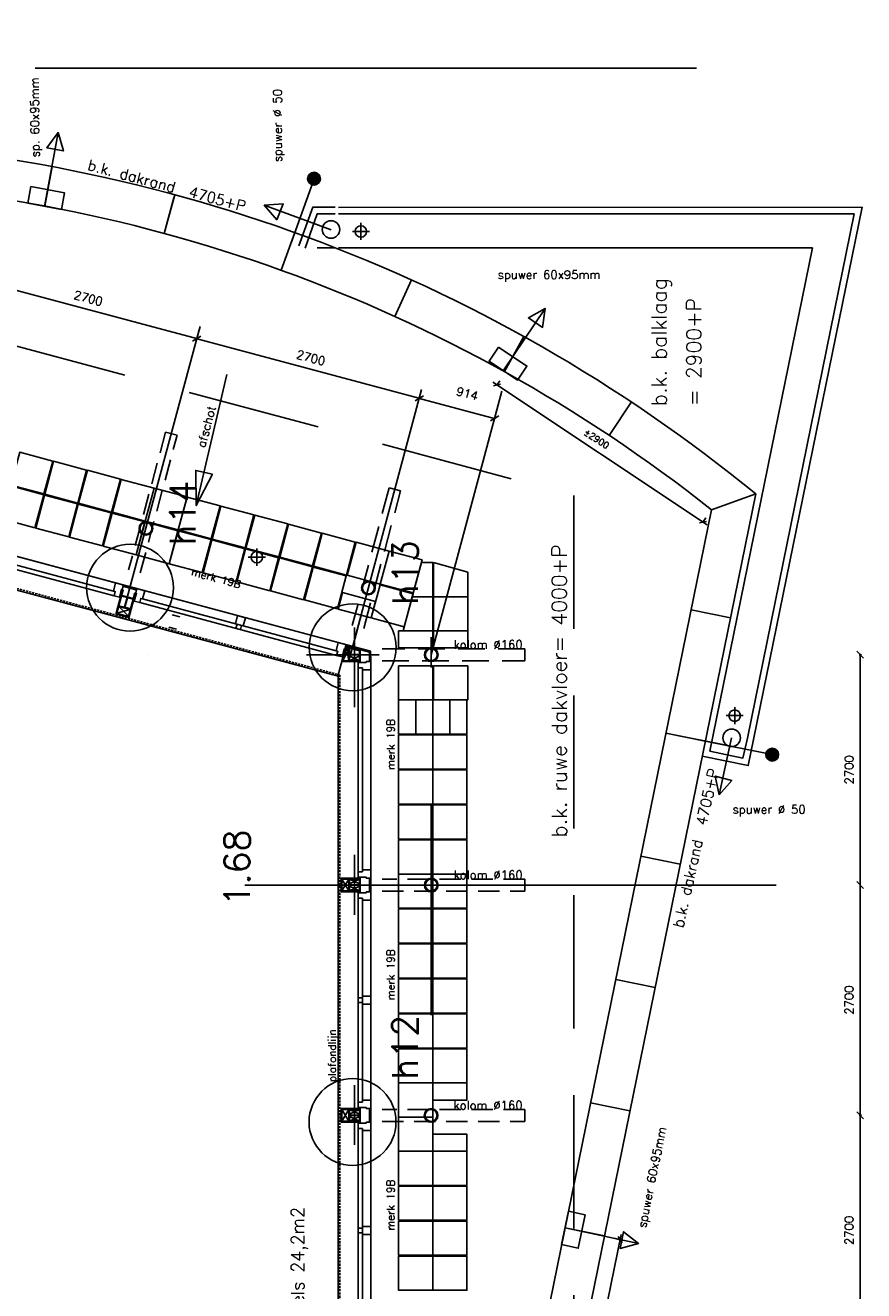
# Model space of a CAD drawing. Extents: x -84256 to 172857, y -58817 to 112048.
# Tile 88 of 90: x 44040 to 53863, y 80991 to 95825. Entities that reach past the tile are written whole.
import ezdxf
from ezdxf.enums import TextEntityAlignment as Align

# ---------------------------------------------------------------- set-up
doc = ezdxf.new("R2010")
doc.units = 0
doc.header["$LTSCALE"] = 50
doc.header["$MEASUREMENT"] = 0
doc.header["$PDMODE"] = 3
doc.header["$PDSIZE"] = 0.001
for name, pattern in [('DASHDOT', [25, 12.5, -6.25, 0, -6.25]), ('DASHED', [0.75, 0.5, -0.25]), ('DD1', [2.66667, 1.66667, -0.5, 0, -0.5]), ('HIDDEN', [9.375, 6.25, -3.125]), ('HIDDENX2', [0.75, 0.5, -0.25])]:
    doc.linetypes.add(name, pattern=pattern)
doc.layers.get('0').update_dxf_attribs({"linetype": 'CONTINUOUS'})
doc.layers.get('DEFPOINTS').update_dxf_attribs({"linetype": 'CONTINUOUS'})
for name, color, linetype in [('_ARCHIEFKASTEN', 1, 'CONTINUOUS'), ('_DETAILNUMMERS', 4, 'CONTINUOUS'), ('_DETAILNUMMERSTEKST', 4, 'CONTINUOUS'), ('A--01A1_ACEER', 1, 'CONTINUOUS'), ('A--A28--_F-2--', 7, 'CONTINUOUS'), ('A--L$1A-_TEK-LIJNEN_NORMAAL', 2, 'CONTINUOUS'), ('A--L$7A-_STRAMIEN', 1, 'DASHDOT'), ('A--L21--', 3, 'CONTINUOUS'), ('A--L21A3_BUITENWAND', 3, 'CONTINUOUS'), ('A--L21D1_BUITENWAND', 1, 'CONTINUOUS'), ('A--L21D2_BUITENWAND', 2, 'CONTINUOUS'), ('A--L22A4_BINNENWAND', 4, 'CONTINUOUS'), ('A--L27-A2-_DAKEN', 2, 'CONTINUOUS'), ('A--L27A1_DAKEN', 1, 'CONTINUOUS'), ('A--L28--', 7, 'CONTINUOUS'), ('A--L28--_F-2--', 7, 'CONTINUOUS'), ('A--L28D4_KONSTRUKTIES', 4, 'CONTINUOUS'), ('A--L31--', 2, 'CONTINUOUS'), ('A--L32--_F123-', 1, 'CONTINUOUS'), ('A--L52--', 7, 'CONTINUOUS'), ('A--L52--_F123-', 7, 'CONTINUOUS'), ('A--M$1A-_F123-', 1, 'CONTINUOUS'), ('A--M1$A-_F123-', 1, 'CONTINUOUS'), ('A--T$1A-25_TEKST', 2, 'CONTINUOUS'), ('A--T$1A-_F123-_R', 4, 'CONTINUOUS'), ('A--T01A-25_TEKST', 2, 'CONTINUOUS'), ('A--T01A-35_TEKST', 3, 'CONTINUOUS'), ('BETONTEGELS', 1, 'CONTINUOUS'), ('STRAMIEN', 1, 'DD1'), ('TEKST_KOZIJNMERK', 10, 'CONTINUOUS'), ('TEKSTKOZIJNMERK', 2, 'CONTINUOUS'), ('X--LR---_CP', 7, 'CONTINUOUS')]:
    doc.layers.add(name, color=color, linetype=linetype)
doc.layers.add('bruto vloeroppervlak', color=3, linetype='CONTINUOUS', plot=False)
doc.styles.add('ALFA-0_25', font='ROMANS')
doc.styles.add('B-01', font='SIMPLEX.SHX', dxfattribs={"width": 0.8, "height": 4.5})
doc.styles.add('HIEMSTRA', font='romans.shx')
doc.dimstyles.new('BEILEN', dxfattribs={"dimscale": 40, "dimtxt": 2.5, "dimasz": 2, "dimexe": 0.3, "dimexo": 0.3, "dimgap": 2, "dimtad": 1, "dimdec": 0, "dimzin": 0, "dimdsep": 46, "dimtxsty": 'HIEMSTRA', "dimblk1": 'OBLIQUE', "dimblk2": 'OBLIQUE', "dimsah": 1, "dimcen": -0.09, "dimdle": 0.3, "dimse1": 1, "dimclrd": 2, "dimclre": 2, "dimclrt": 3, "dimadec": 0, "dimazin": 0, "dimtfac": 1, "dimtdec": 4, "dimtofl": 0, "dimtmove": 2, "dimatfit": 3, "dimldrblk": 'OBLIQUE', "dimfxl": 1, "dimtvp": 625, "dimtolj": 1, "dimtzin": 0, "dimarcsym": 0})
doc.dimstyles.new('STANDARD$0', dxfattribs={"dimscale": 50, "dimtxt": 2.5, "dimasz": 2, "dimexe": 2, "dimexo": 0, "dimgap": 2, "dimtad": 1, "dimdec": 0, "dimzin": 0, "dimdsep": 46, "dimtxsty": 'ALFA-0_25', "dimblk1": 'OBLIQUE', "dimblk2": 'OBLIQUE', "dimsah": 1, "dimcen": -3, "dimdle": 2, "dimclrd": 1, "dimclre": 1, "dimclrt": 2, "dimadec": 0, "dimazin": 0, "dimtfac": 0.666667, "dimtofl": 0, "dimtmove": 2, "dimatfit": 3, "dimldrblk": 'OBLIQUE', "dimfxl": 1, "dimtvp": 0.833333, "dimtolj": 1, "dimtzin": 0, "dimarcsym": 0})

# ---------------------------------------------------------------- blocks, each defined once
blk = doc.blocks.new('_OBLIQUE')
at = {"color": 0, "linetype": 'ByBlock'}
blk.add_line((-0.5, -0.5), (0.5, 0.5), dxfattribs=at)
blk = doc.blocks.new('*D63')
at = {"layer": 'A--M$1A-_F123-', "color": 2, "lineweight": -2, "transparency": 16777216}
for p, q in [((53823, 85759), (53823, 83035)), ((53837, 83047), (53811, 83047))]:
    blk.add_line(p, q, dxfattribs=at)
at = {"layer": 'DEFPOINTS', "color": 0, "transparency": 16777216}
for p in [(53849, 85747), (53823, 83047), (53849, 83047)]:
    blk.add_point(p, dxfattribs=at)
at = {"layer": 'A--M$1A-_F123-', "color": 2, "lineweight": -2, "transparency": 16777216, "xscale": 80, "yscale": 80, "zscale": 80}
for p, rotation in [((53823, 85747), 90), ((53823, 83047), 270)]:
    blk.add_blockref('_OBLIQUE', p, dxfattribs=dict(at, rotation=rotation))
at = {"layer": 'A--M$1A-_F123-', "color": 3, "transparency": 16777216, "insert": (53693, 84397), "char_height": 100, "attachment_point": 5, "rotation": 90, "style": 'HIEMSTRA'}
blk.add_mtext('\\A1;2700', dxfattribs=at)
blk = doc.blocks.new('*D64')
at = {"layer": 'A--M$1A-_F123-', "color": 2, "lineweight": -2, "transparency": 16777216}
for p, q in [((53837, 83047), (53811, 83047)), ((53823, 80335), (53823, 83059))]:
    blk.add_line(p, q, dxfattribs=at)
at = {"layer": 'DEFPOINTS', "color": 0, "transparency": 16777216}
for p in [(53823, 83047), (53849, 83047), (53849, 80347)]:
    blk.add_point(p, dxfattribs=at)
at = {"layer": 'A--M$1A-_F123-', "color": 2, "lineweight": -2, "transparency": 16777216, "xscale": 80, "yscale": 80, "zscale": 80}
for p, rotation in [((53823, 83047), 90), ((53823, 80347), 270)]:
    blk.add_blockref('_OBLIQUE', p, dxfattribs=dict(at, rotation=rotation))
at = {"layer": 'A--M$1A-_F123-', "color": 3, "transparency": 16777216, "insert": (53693, 81697), "char_height": 100, "attachment_point": 5, "rotation": 90, "style": 'HIEMSTRA'}
blk.add_mtext('\\A1;2700', dxfattribs=at)
blk = doc.blocks.new('*D65')
at = {"layer": 'A--M$1A-_F123-', "color": 2, "lineweight": -2, "transparency": 16777216}
for p, q in [((53837, 88447), (53811, 88447)), ((53823, 85735), (53823, 88459))]:
    blk.add_line(p, q, dxfattribs=at)
at = {"layer": 'DEFPOINTS', "color": 0, "transparency": 16777216}
for p in [(53823, 88447), (53849, 88447), (53849, 85747)]:
    blk.add_point(p, dxfattribs=at)
at = {"layer": 'A--M$1A-_F123-', "color": 2, "lineweight": -2, "transparency": 16777216, "xscale": 80, "yscale": 80, "zscale": 80}
for p, rotation in [((53823, 88447), 90), ((53823, 85747), 270)]:
    blk.add_blockref('_OBLIQUE', p, dxfattribs=dict(at, rotation=rotation))
at = {"layer": 'A--M$1A-_F123-', "color": 3, "transparency": 16777216, "insert": (53693, 87097), "char_height": 100, "attachment_point": 5, "rotation": 90, "style": 'HIEMSTRA'}
blk.add_mtext('\\A1;2700', dxfattribs=at)
blk = doc.blocks.new('*D66')
at = {"layer": 'A--M$1A-_F123-', "color": 2, "lineweight": -2, "transparency": 16777216}
for p, q in [((43428, 92853), (46060, 92148)), ((46087, 92296), (46045, 92140))]:
    blk.add_line(p, q, dxfattribs=at)
at = {"layer": 'DEFPOINTS', "color": 0, "transparency": 16777216}
for p in [(43482, 93006), (46090, 92308), (46048, 92151)]:
    blk.add_point(p, dxfattribs=at)
at = {"layer": 'A--M$1A-_F123-', "color": 2, "lineweight": -2, "transparency": 16777216, "xscale": 80, "yscale": 80, "zscale": 80}
for p, rotation in [((43440, 92850), 165.0063446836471), ((46048, 92151), 345.0063446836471)]:
    blk.add_blockref('_OBLIQUE', p, dxfattribs=dict(at, rotation=rotation))
at = {"layer": 'A--M$1A-_F123-', "color": 3, "transparency": 16777216, "insert": (44778, 92626), "char_height": 100, "attachment_point": 5, "rotation": 345.0063, "style": 'HIEMSTRA'}
blk.add_mtext('\\A1;2700', dxfattribs=at)
blk = doc.blocks.new('*D67')
at = {"layer": 'A--M$1A-_F123-', "color": 2, "lineweight": -2, "transparency": 16777216}
for p, q in [((46087, 92296), (46045, 92140)), ((48668, 91450), (46036, 92155))]:
    blk.add_line(p, q, dxfattribs=at)
at = {"layer": 'DEFPOINTS', "color": 0, "transparency": 16777216}
for p in [(46090, 92308), (46048, 92151), (48698, 91609)]:
    blk.add_point(p, dxfattribs=at)
at = {"layer": 'A--M$1A-_F123-', "color": 2, "lineweight": -2, "transparency": 16777216, "xscale": 80, "yscale": 80, "zscale": 80}
for p, rotation in [((46048, 92151), 165.00634468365), ((48656, 91453), 345.00634468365)]:
    blk.add_blockref('_OBLIQUE', p, dxfattribs=dict(at, rotation=rotation))
at = {"layer": 'A--M$1A-_F123-', "color": 3, "transparency": 16777216, "insert": (47386, 91928), "char_height": 100, "attachment_point": 5, "rotation": 345.0063, "style": 'HIEMSTRA'}
blk.add_mtext('\\A1;2700', dxfattribs=at)
blk = doc.blocks.new('*D68')
at = {"layer": 'A--M$1A-_F123-', "color": 2, "lineweight": -2, "transparency": 16777216}
for p, q in [((48644, 91456), (49550, 91213)), ((49537, 91210), (49536, 91205))]:
    blk.add_line(p, q, dxfattribs=at)
at = {"layer": 'DEFPOINTS', "color": 0, "transparency": 16777216}
for p in [(48658, 91458), (49539, 91217), (49540, 91222)]:
    blk.add_point(p, dxfattribs=at)
at = {"layer": 'A--M$1A-_F123-', "color": 2, "lineweight": -2, "transparency": 16777216, "xscale": 80, "yscale": 80, "zscale": 80}
for p, rotation in [((48656, 91453), 165.0055841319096), ((49539, 91217), 345.0055841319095)]:
    blk.add_blockref('_OBLIQUE', p, dxfattribs=dict(at, rotation=rotation))
at = {"layer": 'A--M$1A-_F123-', "color": 3, "transparency": 16777216, "insert": (49218, 91507), "char_height": 100, "attachment_point": 5, "rotation": 345.0056, "style": 'HIEMSTRA'}
blk.add_mtext('\\A1;914', dxfattribs=at)
blk = doc.blocks.new('KOLOMSTAAL_160')
at = {"layer": 'A--01A1_ACEER', "linetype": 'Continuous'}
h = blk.add_hatch(color=256, dxfattribs=at)
edge = h.paths.add_edge_path()
edge.add_arc((-191476, 112325), 80, 0, 360)
edge = h.paths.add_edge_path(flags=16)
edge.add_arc((-191476, 112325), 70, 0, 360)
at = {"linetype": 'Continuous'}
for radius in [80, 70]:
    blk.add_circle((-191476, 112325), radius, dxfattribs=at)
blk = doc.blocks.new('Q020490-')
at = {"layer": 'A--A28--_F-2--', "color": 3, "linetype": 'Continuous'}
for points in [[(-2.75, 58), (-70, 66.5), (70, 66.5)], [(-2.75, 58), (-70, 58), (-70, 66.5)], [(-2.75, 58), (70, 66.5), (70, 58)], [(2.75, -58), (-2.75, -58), (-2.75, 58)], [(-2.75, 58), (2.75, 58), (2.75, -58)], [(-2.75, 58), (70, 58), (2.75, 58)], [(70, -66.5), (-70, -58), (-2.75, -58)], [(70, -66.5), (-70, -66.5), (-70, -58)], [(2.75, -58), (70, -66.5), (-2.75, -58)], [(2.75, -58), (70, -58), (70, -66.5)]]:
    blk.add_solid(points, dxfattribs=at)
at = {"layer": 'A--L28--_F-2--', "color": 3, "linetype": 'Continuous'}
blk.add_lwpolyline([(70, -66.5), (-70, -66.5), (-70, -58), (-2.75, -58), (-2.75, 58), (-70, 58), (-70, 66.5), (70, 66.5), (70, 58), (2.75, 58), (2.75, -58), (70, -58)], close=True, dxfattribs=at)
at = {"layer": 'X--LR---_CP', "linetype": 'Continuous'}
for p in [(-2.75, 0), (0, 0), (2.75, 0)]:
    blk.add_point(p, dxfattribs=at)
blk = doc.blocks.new('DILATATIEVOEG')
at = {"layer": 'A--L21A3_BUITENWAND', "linetype": 'Continuous'}
h = blk.add_hatch(color=256, dxfattribs=at)
edge = h.paths.add_edge_path()
edge.add_arc((-800, 0), 75, 0, 360)
blk.add_line((-800, 0), (0, 0), dxfattribs=at)
blk.add_circle((-800, 0), 75, dxfattribs=at)
at = {"layer": 'X--LR---_CP', "linetype": 'Continuous'}
blk.add_point((0, 0), dxfattribs=at)
blk = doc.blocks.new('S050003-')
at = {"layer": 'A--L52--_F123-', "color": 1, "linetype": 'Continuous'}
for points in [[(0, 0), (2, 0)], [(1, 1), (1, -1)]]:
    blk.add_lwpolyline(points, dxfattribs=at)
blk.add_lwpolyline([(0.33, 0, 1), (1.67, 0, 1)], format="xyb", close=True, dxfattribs=at)
blk = doc.blocks.new('*D560')
at = {"layer": 'A--M1$A-_F123-', "color": 1, "lineweight": -2, "transparency": 16777216}
for p, q in [((51021, 81648), (50119, 77218)), ((51009, 81589), (50951, 81601)), ((50131, 77277), (50072, 77289))]:
    blk.add_line(p, q, dxfattribs=at)
at = {"layer": 'DEFPOINTS', "color": 0, "transparency": 16777216}
for p in [(51009, 81589), (50131, 77277), (50131, 77277)]:
    blk.add_point(p, dxfattribs=at)
at = {"layer": 'A--M1$A-_F123-', "color": 1, "lineweight": -2, "transparency": 16777216, "xscale": 60, "yscale": 60, "zscale": 60}
for p, rotation in [((51009, 81589), 78.48629033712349), ((50131, 77277), 258.4862903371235)]:
    blk.add_blockref('_OBLIQUE', p, dxfattribs=dict(at, rotation=rotation))
at = {"layer": 'A--M1$A-_F123-', "color": 2, "transparency": 16777216, "insert": (50501, 79596), "char_height": 75, "attachment_point": 5, "rotation": 78.4863, "style": 'ALFA-0_25'}
blk.add_mtext('\\A1;±4400', dxfattribs=at)
blk = doc.blocks.new('*D561')
at = {"layer": 'A--M1$A-_F123-', "color": 1, "lineweight": -2, "transparency": 16777216}
for p, q in [((52030, 89969), (49516, 91642)), ((49566, 91608), (49599, 91658)), ((51980, 90002), (52013, 90052))]:
    blk.add_line(p, q, dxfattribs=at)
at = {"layer": 'DEFPOINTS', "color": 0, "transparency": 16777216}
for p in [(49566, 91609), (49566, 91608), (51980, 90002)]:
    blk.add_point(p, dxfattribs=at)
at = {"layer": 'A--M1$A-_F123-', "color": 1, "lineweight": -2, "transparency": 16777216, "xscale": 60, "yscale": 60, "zscale": 60}
for p, rotation in [((49566, 91609), 146.3595797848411), ((51980, 90002), 326.3595797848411)]:
    blk.add_blockref('_OBLIQUE', p, dxfattribs=dict(at, rotation=rotation))
at = {"layer": 'A--M1$A-_F123-', "color": 2, "transparency": 16777216, "insert": (50734, 90977), "char_height": 75, "attachment_point": 5, "rotation": 326.3596, "style": 'ALFA-0_25'}
blk.add_mtext('\\A1;±2900', dxfattribs=at)

msp = doc.modelspace()

# ---------------------------------------------------------------- linework, layer by layer
at = {"layer": '_ARCHIEFKASTEN'}
for p, q in [((47711.1, 93691.2), (53844.8, 93691.7)), ((47711.1, 93616.2), (53753, 93616.7)), ((47711.2, 93216.2), (53263.3, 93216.6))]:
    msp.add_line(p, q, dxfattribs=at)
for points in [[(47246.5, 93239.7), (47408.1, 93691.6), (47671.8, 93691.6)], [(47317.1, 93214.5), (47460.9, 93616.6), (47671.8, 93616.6)], [(53753, 93616.7), (52500.5, 87467.7)], [(53844.8, 93691.7), (52574, 87452.8)], [(47460.9, 93216.6), (47671.8, 93216.6)], [(53263.3, 93216.6), (52061.1, 87314.9)]]:
    msp.add_lwpolyline(points, dxfattribs=at)
at = {"layer": '_DETAILNUMMERS'}
for centre in [(45267, 89232.3), (47875.5, 88533.4), (47873.9, 82968.8)]:
    msp.add_circle(centre, 508.9, dxfattribs=at)
at = {"layer": 'A--01A1_ACEER', "linetype": 'Continuous'}
for p, q in [((44156.3, 95323.9), (51903.7, 95323.9)), ((46076, 92256.1), (45219.4, 89059.2)), ((48684, 91557.3), (47827.4, 88360.4)), ((45760.9, 88914.2), (45850.5, 88890.1)), ((45722, 88769.3), (45811.7, 88745.3)), ((47897, 87830.2), (47897, 88767.2)), ((47335.1, 88446.9), (48187.9, 88446.9)), ((48795.4, 84221.2), (48795.4, 86688.7)), ((47897, 86100.2), (47897, 85399.1)), ((52836.9, 85746.9), (46610.4, 85746.9)), ((47897, 83400.2), (47897, 82699.1))]:
    msp.add_line(p, q, dxfattribs=at)
at = {"layer": 'A--01A1_ACEER'}
for p, q in [((47706.5, 88588.9), (41352.2, 90291.6)), ((42771.3, 89756), (45079.4, 89137.6)), ((42804.8, 89799.8), (45072.4, 89192.2)), ((45248.7, 88898.1), (45134.6, 89013.1)), ((47687.9, 88438.6), (45379.8, 89057.1)), ((47680.8, 88493.3), (45413.3, 89100.9)), ((45269.8, 88976.9), (45113.5, 88934.3)), ((47759.9, 88376.9), (47830.4, 88523.7)), ((47830.4, 88376.9), (47801.3, 88531.5)), ((47838.9, 88376.9), (47954.9, 88432.1)), ((47838.9, 88432.1), (47954.9, 88376.9)), ((47938.5, 85902.4), (47938.4, 88291.4)), ((47989.5, 85923.4), (47989.4, 88270.4)), ((48088.5, 85923.4), (48088.4, 88270.4)), ((48088.5, 85923.3), (48088.5, 86165.5)), ((47830.5, 85676.9), (47749, 85816.9)), ((47749, 85676.9), (47830.5, 85816.9)), ((47839, 85761.6), (47955, 85816.9)), ((47839, 85816.9), (47955, 85761.6)), ((47839, 85676.9), (47955, 85732.1)), ((47839, 85732.1), (47955, 85676.9)), ((47938.5, 83202.4), (47938.5, 85591.4)), ((47989.5, 83223.4), (47989.5, 85591.4)), ((48088.5, 83223.4), (48088.5, 85570.4)), ((48088.5, 83223.3), (48088.5, 83465.5)), ((47830.5, 82976.9), (47749, 83116.9)), ((47749, 82976.9), (47830.5, 83116.9)), ((47839, 83061.6), (47955, 83116.9)), ((47839, 83116.9), (47955, 83061.6)), ((47839, 82976.9), (47955, 83032.1)), ((47839, 83032.1), (47955, 82976.9)), ((47938.5, 82891.4), (47938.5, 80502.3)), ((47989.5, 82870.4), (47989.5, 80502.3)), ((48088.5, 82870.4), (48088.5, 80523.3))]:
    msp.add_line(p, q, dxfattribs=at)
at = {"layer": 'A--L$1A-_TEK-LIJNEN_NORMAAL'}
msp.add_lwpolyline([(49016, 87916.9), (48616, 87916.9), (48616, 87516.9), (49016, 87516.9)], close=True, dxfattribs=at)
at = {"layer": 'A--L$7A-_STRAMIEN', "linetype": 'HIDDENX2'}
for p, q in [((41331.2, 89922.5), (47727, 88208.7)), ((47727, 88208.7), (47727, 69665.9))]:
    msp.add_line(p, q, dxfattribs=at)
at = {"layer": 'A--L$7A-_STRAMIEN'}
for p, q in [((47899, 88627.6), (47983.4, 88942.4)), ((48797, 88296.3), (48797, 88653.4)), ((48797, 88296.3), (48797, 88653.4))]:
    msp.add_line(p, q, dxfattribs=at)
at = {"layer": 'A--L21--', "color": 1, "linetype": 'HIDDEN', "ltscale": 5}
msp.add_lwpolyline([(41433.5, 92734.3), (50467, 90313.8), (50467, 45692.5)], dxfattribs=at)
at = {"layer": 'A--L21--', "color": 1}
for points in [[(52574, 87452.8), (52511.5, 87146.4), (51969.2, 87257.1)], [(52500.5, 87467.7), (52449.1, 87235.7), (52061.1, 87314.9)]]:
    msp.add_lwpolyline(points, dxfattribs=at)
at = {"layer": 'A--L21A3_BUITENWAND', "linetype": 'Continuous'}
msp.add_line((52330.9, 87369.1), (51547, 87528.8), dxfattribs=at)
at = {"layer": 'A--L21D1_BUITENWAND', "linetype": 'DASHED', "ltscale": 10}
for points in [[(45385.8, 89404.8), (45818.1, 91018.8), (45682.9, 91055), (45250.6, 89441)], [(48222.5, 85675.9), (49893.4, 85675.9), (49893.4, 85815.9), (48222.5, 85815.9)], [(48220.9, 82975), (49891.8, 82975), (49891.8, 83115), (48220.9, 83115)]]:
    msp.add_lwpolyline(points, dxfattribs=at)
at = {"layer": 'A--L21D1_BUITENWAND', "linetype": 'HIDDEN'}
for points in [[(48005, 88752.8), (48437.3, 90366.8), (48302.1, 90403), (47869.8, 88789)], [(48222.5, 88375.9), (49893.4, 88375.9), (49893.4, 88515.9), (48222.5, 88515.9)], [(48222.5, 88375.9), (49893.4, 88375.9), (49893.4, 88515.9), (48222.5, 88515.9)]]:
    msp.add_lwpolyline(points, dxfattribs=at)
at = {"layer": 'A--L21D2_BUITENWAND'}
for p, q in [((42474.1, 89595.4), (45257, 88849.9)), ((45103.2, 88934.5), (45177.2, 89210.7)), ((45186.8, 89208.2), (45112.8, 88931.9)), ((45177.2, 89210.7), (45186.8, 89208.2)), ((45195.5, 89246.3), (45198.6, 89257.9)), ((45333.6, 89209.2), (45195.5, 89246.3)), ((45198.6, 89257.9), (45336.7, 89220.8)), ((45336.7, 89220.8), (45333.6, 89209.2)), ((45100.6, 88924.8), (45103.2, 88934.5)), ((45255.1, 88883.4), (45100.6, 88924.8)), ((45112.8, 88931.9), (45103.2, 88934.5)), ((45103.2, 88934.5), (45257.7, 88893.1)), ((45257.7, 88893.1), (45255.1, 88883.4)), ((47706.9, 88193.4), (45257, 88849.9)), ((47798.2, 88564.3), (48085.5, 88487.1)), ((47700.8, 88195.1), (47794.2, 88543.7)), ((47803.9, 88541.1), (47758.6, 88372.2)), ((47794.2, 88543.7), (47803.9, 88541.1)), ((48073.5, 88477.9), (47795.1, 88552.7)), ((48073.4, 88375.4), (48073.5, 88477.9)), ((48073.5, 88477.9), (48085.5, 88487.1)), ((48085.5, 88487.1), (48073.5, 88477.9)), ((48085.5, 88487.1), (48085.4, 88375.4)), ((47963.4, 88376.9), (47748.8, 88376.9)), ((47748.8, 88376.9), (47748.8, 88366.9)), ((47748.8, 88366.9), (47963.4, 88366.9)), ((47758.6, 88372.2), (47749, 88374.8)), ((47963.4, 88366.9), (47963.4, 88376.9)), ((47706.9, 88193.4), (47707, 85837.4)), ((47707, 85317.4), (47707, 85837.4)), ((47739, 85666.9), (47739, 85826.9)), ((47739, 85826.9), (47749, 85826.9)), ((47749, 85816.9), (47749, 85826.9)), ((47749, 85826.9), (47963.5, 85826.9)), ((47749, 85826.9), (47749, 85666.9)), ((47963.5, 85816.9), (47749, 85816.9)), ((47963.5, 85826.9), (47963.5, 85816.9)), ((48073.5, 85675.4), (48073.7, 85818.4)), ((48073.7, 85818.4), (48085.7, 85818.4)), ((48085.7, 85818.4), (48085.5, 85675.4)), ((47749, 85666.9), (47739, 85666.9)), ((48085.5, 85675.4), (48073.5, 85675.4)), ((47707, 85317.4), (47707, 82956.4)), ((47739, 82966.9), (47739, 83126.9)), ((47739, 83126.9), (47749, 83126.9)), ((47749, 83116.9), (47749, 83126.9)), ((47749, 83126.9), (47963.5, 83126.9)), ((47749, 83126.9), (47749, 82966.9)), ((47963.5, 83116.9), (47749, 83116.9)), ((47963.5, 83126.9), (47963.5, 83116.9)), ((48073.5, 82975.4), (48073.7, 83118.4)), ((48073.7, 83118.4), (48085.7, 83118.4)), ((48085.7, 83118.4), (48085.5, 82975.4)), ((47707, 80256.4), (47707, 82956.4)), ((47749, 82966.9), (47739, 82966.9)), ((48085.5, 82975.4), (48073.5, 82975.4))]:
    msp.add_line(p, q, dxfattribs=at)
for points in [[(45142.2, 89120.7), (45079.4, 89137.6), (45092.6, 89186.8), (45072.3, 89192.3), (45097.9, 89287.9), (45168.5, 89269), (45189.7, 89263.3), (45185.8, 89248.8), (45175.7, 89211.1), (45167, 89213.5)], [(45322.1, 89171.9), (45248.1, 88895.7), (45257.7, 88893.1), (45331.7, 89169.3)], [(45317, 89073.9), (45379.8, 89057.1), (45393, 89106.3), (45413.3, 89100.9), (45438.9, 89196.5), (45368.4, 89215.4), (45347.1, 89221.1), (45343.3, 89206.6), (45333.2, 89168.9), (45341.9, 89166.6)], [(47750.7, 88421.8), (47687.9, 88438.6), (47701.1, 88487.9), (47680.8, 88493.3), (47706.5, 88588.9), (47777, 88570), (47798.2, 88564.3), (47794.3, 88549.9), (47784.2, 88512.2), (47775.5, 88514.5)], [(47938.4, 88356.4), (47938.4, 88291.4), (47989.4, 88291.4), (47989.4, 88270.4), (48088.4, 88270.4), (48088.4, 88343.4), (48088.4, 88365.4), (48073.4, 88365.4), (48034.4, 88365.4), (48034.4, 88356.4)], [(47938.5, 85837.4), (47938.5, 85902.4), (47989.5, 85902.4), (47989.5, 85923.4), (48088.5, 85923.4), (48088.5, 85850.4), (48088.5, 85828.4), (48073.5, 85828.4), (48034.5, 85828.4), (48034.5, 85837.4)], [(47963.5, 85676.9), (47749, 85676.9), (47749, 85666.9), (47963.5, 85666.9)], [(47938.5, 85656.4), (47938.5, 85591.4), (47989.5, 85591.4), (47989.5, 85570.4), (48088.5, 85570.4), (48088.5, 85643.4), (48088.5, 85665.4), (48073.5, 85665.4), (48034.5, 85665.4), (48034.5, 85656.4)], [(47938.5, 83137.4), (47938.5, 83202.4), (47989.5, 83202.4), (47989.5, 83223.4), (48088.5, 83223.4), (48088.5, 83150.4), (48088.5, 83128.4), (48073.5, 83128.4), (48034.5, 83128.4), (48034.5, 83137.4)], [(47963.5, 82976.9), (47749, 82976.9), (47749, 82966.9), (47963.5, 82966.9)], [(47938.5, 82956.4), (47938.5, 82891.4), (47989.5, 82891.4), (47989.5, 82870.4), (48088.5, 82870.4), (48088.5, 82943.4), (48088.5, 82965.4), (48073.5, 82965.4), (48034.5, 82965.4), (48034.5, 82956.4)]]:
    msp.add_lwpolyline(points, close=True, dxfattribs=at)
at = {"layer": 'A--L22A4_BINNENWAND', "linetype": 'Continuous'}
for p, q in [((52597.8, 90332.7), (49946.7, 77317.7)), ((52080.2, 90146.2), (49486.1, 77411.6))]:
    msp.add_line(p, q, dxfattribs=at)
for radius, start, end in [(18335, 50.68963, 88.75951), (17865, 51.59525, 88.75168)]:
    msp.add_arc((40982.2, 76146.4), radius, start, end, dxfattribs=at)
at = {"layer": 'A--L27-A2-_DAKEN'}
for p, q in [((44266, 93702.7), (44424.3, 94568.3)), ((47622.2, 93429.6), (46838.9, 93715.8)), ((49639.1, 91775.5), (50130, 92505.9)), ((52316, 87472.2), (52171.1, 86804.2)), ((50364.4, 81726.8), (51225, 81542.9))]:
    msp.add_line(p, q, dxfattribs=at)
for points in [[(44424.3, 94568.3), (44424.3, 94568.3), (44486.7, 94353.6), (44290, 94389.6)], [(44105.2, 93935.4), (44498.7, 93863.4), (44462.7, 93666.7), (44069.3, 93738.7)], [(46838.9, 93715.8), (46838.9, 93715.8), (47061.9, 93731.7), (46985.4, 93546.9)], [(50130, 92505.9), (50130, 92505.9), (50101.4, 92284.1), (49935.4, 92395.7)], [(49584.6, 92053.1), (49916.6, 91830), (49805.1, 91664), (49473.1, 91887.1)], [(52171.1, 86804.2), (52171.1, 86804.2), (52125, 87023), (52318.5, 86972.4)], [(50601.8, 81880.6), (50518.2, 81489.4), (50322.6, 81531.2), (50406.2, 81922.4)], [(51225, 81542.9), (51225, 81542.9), (51008.5, 81486.9), (51050.3, 81682.5)]]:
    msp.add_lwpolyline(points, close=True, dxfattribs=at)
for centre in [(47622.2, 93432.2), (52316, 87472.2)]:
    msp.add_circle(centre, 102.6, dxfattribs=at)
at = {"layer": 'A--L27A1_DAKEN'}
msp.add_line((46043.4, 90195), (46401, 91731.2), dxfattribs=at)
msp.add_lwpolyline([(46231.5, 90561.9), (46043.4, 90195), (46043.4, 90195), (46036.7, 90607.3)], close=True, dxfattribs=at)
at = {"layer": 'A--L28D4_KONSTRUKTIES'}
for p, q in [((47954.9, 88490.3), (47801.3, 88531.5)), ((47954.9, 88500.7), (47803.9, 88541.2)), ((47830.4, 88516.9), (47830.4, 88523.7)), ((47838.9, 88516.9), (47838.9, 88521.4))]:
    msp.add_line(p, q, dxfattribs=at)
at = {"layer": 'A--L31--', "color": 2, "linetype": 'Continuous'}
for points in [[(46508.3, 88754.7), (46559.4, 88741), (46572.6, 88790.3), (46592.9, 88784.8), (46618.5, 88880.5), (46548, 88899.3), (46526.8, 88905), (46522.9, 88890.5), (46501.2, 88809.4), (46521.4, 88804)], [(47938.5, 84423.4), (47938.6, 84370.4), (47989.6, 84370.4), (47989.6, 84349.4), (48088.6, 84349.4), (48088.5, 84422.4), (48088.5, 84444.4), (48073.5, 84444.4), (47989.5, 84444.4), (47989.5, 84423.4)], [(47938.5, 81670.4), (47938.6, 81723.3), (47989.6, 81723.3), (47989.6, 81744.3), (48088.6, 81744.3), (48088.5, 81671.3), (48088.5, 81649.3), (48073.5, 81649.3), (47989.5, 81649.3), (47989.5, 81670.3)]]:
    msp.add_lwpolyline(points, close=True, dxfattribs=at)
at = {"layer": 'A--L32--_F123-', "color": 1}
for p, q in [((44353.2, 94168.9), (44266.8, 93706.9)), ((45790.9, 93839.6), (45667.7, 93386)), ((45781, 93803.1), (45667.7, 93386)), ((47038.2, 92953.6), (47197.6, 93395.8)), ((48564, 92840.4), (48369.6, 92412.5)), ((49881.3, 92176.9), (49653.2, 91766)), ((51141.1, 91409.7), (50880.7, 91018.5)), ((52597.8, 90332.7), (52080.2, 90146.2)), ((52597.8, 90332.7), (52080.2, 90146.2)), ((51841.4, 88974.1), (52302, 88880.3)), ((51547, 87528.8), (52007.6, 87435)), ((51252.6, 86083.5), (51713.1, 85989.7)), ((50958.2, 84638.1), (51418.7, 84544.3)), ((50663.8, 83192.8), (51124.3, 83099)), ((50365.1, 81726.7), (50825.7, 81632.8))]:
    msp.add_line(p, q, dxfattribs=at)
at = {"layer": 'A--M$1A-_F123-'}
msp.add_line((48797, 88446.9), (49624.6, 91536.6), dxfattribs=at)
at = {"layer": 'BETONTEGELS'}
for points in [[(44257.7, 90330.9), (44361.2, 90717.2), (43974.9, 90820.8), (43871.3, 90434.4)], [(44653.7, 90224.8), (44757.3, 90611.1), (44370.9, 90714.6), (44267.4, 90328.3)], [(45049.8, 90118.6), (45153.3, 90505), (44766.9, 90608.5), (44663.4, 90222.2)], [(45445.8, 90012.5), (45549.3, 90398.9), (45162.9, 90502.4), (45059.4, 90116)], [(44151.6, 89934.8), (44255.1, 90321.2), (43868.7, 90424.7), (43765.2, 90038.4)], [(45444.7, 90014.1), (45831, 89910.6), (45934.6, 90296.9), (45548.2, 90400.5)], [(44547.6, 89828.7), (44651.1, 90215.1), (44264.8, 90318.6), (44161.2, 89932.2)], [(44943.6, 89722.6), (45047.2, 90109), (44660.8, 90212.5), (44557.3, 89826.1)], [(46218.5, 89805.5), (46322.1, 90191.8), (45935.7, 90295.4), (45832.2, 89909)], [(45339.7, 89616.5), (45443.2, 90002.9), (45056.8, 90106.4), (44953.3, 89720)], [(46614.6, 89699.3), (46718.1, 90085.7), (46331.7, 90189.2), (46228.2, 89802.9)], [(47010.6, 89593.2), (47114.1, 89979.6), (46727.7, 90083.1), (46624.2, 89696.8)], [(45337, 89617.2), (45723.3, 89513.7), (45826.9, 89900.1), (45440.5, 90003.6)], [(46112.4, 89409.4), (46215.9, 89795.8), (45829.6, 89899.3), (45726, 89513)], [(47406.6, 89487.1), (47510.1, 89873.5), (47123.8, 89977), (47020.2, 89590.6)], [(46508.4, 89303.3), (46612, 89689.7), (46225.6, 89793.2), (46122.1, 89406.8)], [(47802.6, 89381), (47906.2, 89767.4), (47519.8, 89870.9), (47416.3, 89484.5)], [(48198.7, 89274.9), (48302.2, 89661.3), (47915.8, 89764.8), (47812.3, 89378.4)], [(46904.5, 89197.2), (47008, 89583.6), (46621.6, 89687.1), (46518.1, 89300.7)], [(48585, 89171.4), (48688.6, 89557.7), (48302.2, 89661.3), (48198.7, 89274.9)], [(47300.5, 89091.1), (47404, 89477.5), (47017.7, 89581), (46914.1, 89194.6)], [(47696.5, 88985), (47800.1, 89371.3), (47413.7, 89474.9), (47310.2, 89088.5)], [(48814.4, 89526), (48683.2, 89526), (48573.1, 89126), (48814.4, 89126)], [(49224.4, 89414.1), (48824.4, 89526), (48824.4, 89126), (49224.4, 89126)], [(48092.6, 88878.9), (48144.3, 89072), (47758, 89175.6), (47706.2, 88982.4)], [(48478.9, 88775.3), (48582.5, 89161.7), (48196.1, 89265.2), (48092.6, 88878.9)], [(48814.4, 89126), (48573.1, 89126), (48466, 88726), (48814.4, 88726)], [(49224.4, 89126), (48824.4, 89126), (48824.4, 88726), (49224.4, 88726)], [(48814.4, 88726), (48414.4, 88726), (48414.4, 88526), (48814.4, 88526)], [(49224.4, 88726), (48824.4, 88726), (48824.4, 88526), (49224.4, 88526)], [(48814.4, 88316), (48414.4, 88316), (48414.4, 87916), (48814.4, 87916)], [(49224.4, 88316), (48824.4, 88316), (48824.4, 87916), (49224.4, 87916)], [(48814.4, 87916), (48414.4, 87916), (48414.4, 87516), (48814.4, 87516)], [(49214.4, 87916), (48814.4, 87916), (48814.4, 87516), (49214.4, 87516)], [(48814.4, 87506), (48414.4, 87506), (48414.4, 87106), (48814.4, 87106)], [(49214.4, 87506), (48814.4, 87506), (48814.4, 87106), (49214.4, 87106)], [(48814.4, 87096), (48414.4, 87096), (48414.4, 86696), (48814.4, 86696)], [(49214.4, 87096), (48814.4, 87096), (48814.4, 86696), (49214.4, 86696)], [(48814.4, 86686), (48414.4, 86686), (48414.4, 86286), (48814.4, 86286)], [(49214.4, 86686), (48814.4, 86686), (48814.4, 86286), (49214.4, 86286)], [(48814.4, 86276), (48414.4, 86276), (48414.4, 85876), (48814.4, 85876)], [(49214.4, 86276), (48814.4, 86276), (48814.4, 85876), (49214.4, 85876)], [(48814.4, 85876), (48414.4, 85876), (48414.4, 85476), (48814.4, 85476)], [(49214.4, 85876), (48814.4, 85876), (48814.4, 85476), (49214.4, 85476)], [(48814.4, 85466), (48414.4, 85466), (48414.4, 85066), (48814.4, 85066)], [(49214.4, 85466), (48814.4, 85466), (48814.4, 85066), (49214.4, 85066)], [(48814.4, 85056), (48414.4, 85056), (48414.4, 84656), (48814.4, 84656)], [(49214.4, 85056), (48814.4, 85056), (48814.4, 84656), (49214.4, 84656)], [(48814.4, 84646), (48414.4, 84646), (48414.4, 84246), (48814.4, 84246)], [(49214.4, 84646), (48814.4, 84646), (48814.4, 84246), (49214.4, 84246)], [(48814.4, 84236), (48414.4, 84236), (48414.4, 83836), (48814.4, 83836)], [(49214.4, 84236), (48814.4, 84236), (48814.4, 83836), (49214.4, 83836)], [(48814.4, 83826), (48414.4, 83826), (48414.4, 83426), (48814.4, 83426)], [(49214.4, 83826), (48814.4, 83826), (48814.4, 83426), (49214.4, 83426)], [(48814.4, 83426), (48414.4, 83426), (48414.4, 83026), (48814.4, 83026)], [(49214.4, 83426), (48814.4, 83426), (48814.4, 83226), (49214.4, 83226)], [(48814.4, 83026), (48414.4, 83026), (48414.4, 82626), (48814.4, 82626)], [(49214.4, 82626), (48814.4, 82626), (48814.4, 82826), (49214.4, 82826)], [(48814.4, 82626), (48414.4, 82626), (48414.4, 82226), (48814.4, 82226)], [(49214.4, 82626), (48814.4, 82626), (48814.4, 82226), (49214.4, 82226)], [(48814.4, 82216), (48414.4, 82216), (48414.4, 81816), (48814.4, 81816)], [(49214.4, 82216), (48814.4, 82216), (48814.4, 81816), (49214.4, 81816)], [(48814.4, 81806), (48414.4, 81806), (48414.4, 81406), (48814.4, 81406)], [(49214.4, 81806), (48814.4, 81806), (48814.4, 81406), (49214.4, 81406)], [(48814.4, 81396), (48414.4, 81396), (48414.4, 80996), (48814.4, 80996)], [(49214.4, 81396), (48814.4, 81396), (48814.4, 80996), (49214.4, 80996)]]:
    msp.add_lwpolyline(points, close=True, dxfattribs=at)
at = {"layer": 'bruto vloeroppervlak'}
msp.add_lwpolyline([(48085.1, 69414.3), (48088.4, 88365.4), (48085.5, 88487.1), (41478.2, 90257.8), (41475.1, 90366.3), (41475.1, 95825.4), (40696.3, 95825.4), (40378.5, 94273.3), (40342.7, 94273.3), (40342.7, 94276.3), (31921.8, 94276.8), (31921.8, 94273.8), (31353, 94273.8), (31186.4, 93456.1), (31450, 93402.4), (30475.9, 88620.5), (30212.3, 88674.2), (30108.6, 88164.8), (30372.2, 88111.1), (29398.1, 83329.2), (29134.5, 83382.9), (29030.7, 82873.4), (29294.3, 82819.7), (28320.2, 78037.8)], dxfattribs=at)
at = {"layer": 'STRAMIEN', "color": 40, "linetype": 'DASHDOT'}
msp.add_line((52836.9, 85746.9), (46610.4, 85746.9), dxfattribs=at)
at = {"layer": 'X--LR---_CP'}
msp.add_point((45481, 88444.8), dxfattribs=at)
at = {"layer": 'X--LR---_CP', "linetype": 'Continuous'}
msp.add_point((52084.3, 86163.6), dxfattribs=at)

# ---------------------------------------------------------------- block references
at = {"layer": 'A--L21--', "linetype": 'Continuous'}
for p, rotation in [((47153.8, 93273.6), 250.3322643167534), ((52007.6, 87435), 168.4862903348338)]:
    msp.add_blockref('DILATATIEVOEG', p, dxfattribs=dict(at, rotation=rotation))
at = {"layer": 'A--L28--', "linetype": 'Continuous'}
for p in [(236927.9, -22396.9), (239535.9, -23095.7), (240272.6, -23878.6), (240272.6, -26578.6), (240271, -29279.4)]:
    msp.add_blockref('KOLOMSTAAL_160', p, dxfattribs=at)
at = {"layer": 'A--L28--'}
for p, rotation in [((45219.4, 89059.2), 165), ((47896.9, 88446.9), 90), ((47897, 85746.9), 90), ((47897, 83046.9), 90)]:
    msp.add_blockref('Q020490-', p, dxfattribs=dict(at, rotation=rotation))
at = {"layer": 'A--L52--', "xscale": 100, "yscale": 100, "zscale": 100}
for p in [(47872.1, 93408.8), (46652.8, 89590), (52251.9, 87732.5)]:
    msp.add_blockref('S050003-', p, dxfattribs=at)

# ---------------------------------------------------------------- texts
at = {"layer": '_DETAILNUMMERSTEKST', "style": 'ALFA-0_25'}
for s, p in [('h14', (46032.2, 89730.7)), ('h13', (48640.7, 89031.7)), ('h12', (48639.1, 83467.1))]:
    msp.add_text(s, height=300, rotation=90, dxfattribs=at).set_placement(p)
at = {"layer": 'A--T$1A-25_TEKST', "style": 'B-01'}
for s, height, rotation, p in [('sp. 60x95mm', 100, 90.52037, (44204.3, 94278.8)), ('spuwer %%C 50', 100, 90, (47044.7, 94221.9)), ('afschot', 100, 75, (46144.3, 90867.5)), ('spuwer 60x95mm', 100, 78.48629, (51310.2, 81721.8)), ('opp  tegels 24,2m2', 150, 90, (47305.2, 79935.2))]:
    msp.add_text(s, height=height, rotation=rotation, dxfattribs=at).set_placement(p)
for s, p in [('spuwer 60x95mm', (49574.6, 92852.1)), ('kolom %%c160', (49058, 88515.9)), ('spuwer %%C 50', (52327.1, 86583.6)), ('kolom %%c160', (49058, 85815.9)), ('kolom %%c160', (49056.4, 83115))]:
    msp.add_text(s, height=100, dxfattribs=at).set_placement(p)
at = {"layer": 'A--T$1A-_F123-_R', "style": 'ALFA-0_25'}
msp.add_text('1.68', height=300, rotation=90, dxfattribs=at).set_placement((46670.8, 85496.8))
at = {"layer": 'A--T01A-25_TEKST', "style": 'HIEMSTRA'}
for rotation, p in [(345, (46601.8, 93640.3)), (77.25377, (52167.9, 87097.7))]:
    msp.add_text('b.k. dakrand  4705+P', height=125, rotation=rotation, dxfattribs=at).set_placement(p, align=Align.RIGHT)
at = {"layer": 'A--T01A-35_TEKST', "style": 'HIEMSTRA'}
for s, p in [('b.k. balklaag', (51552.6, 91363.3)), ('= 2900+P', (51960.6, 91363.3)), ('b.k. ruwe dakvloer= 4000+P', (50383.6, 86305.4))]:
    msp.add_text(s, height=175, rotation=90, dxfattribs=at).set_placement(p)
at = {"layer": 'TEKST_KOZIJNMERK', "style": 'HIEMSTRA'}
msp.add_text('plafondlijn', height=90, rotation=90, dxfattribs=at).set_placement((47678.8, 83438.2))
at = {"layer": 'TEKSTKOZIJNMERK', "style": 'B-01'}
for rotation, p in [(345, (45974.3, 89378.5)), (90, (48366, 87096.9)), (90, (48366, 84396.9)), (90, (48364.4, 81696))]:
    msp.add_text('merk 19B', height=90, rotation=rotation, dxfattribs=at).set_placement(p)

# ---------------------------------------------------------------- dimensions: what is measured, and where the dimension line sits
at = {"layer": 'A--M$1A-_F123-'}
for p1, distance, picture, middle in [((43481.8, 93006.2), -161.7, '*D66', (44777.6, 92626.3)), ((48697.9, 91609.2), 161.7, '*D67', (47385.7, 91927.8))]:
    dim = msp.add_aligned_dim(p1=p1, p2=(46089.8, 92307.7), distance=distance, dimstyle='BEILEN', override={"dimtxsty": 'HIEMSTRA'}, dxfattribs=at)
    dim.commit()
    dim.dimension.update_dxf_attribs({"geometry": picture, "text_midpoint": middle})
dim = msp.add_linear_dim(base=(49538.8, 91216.5), p1=(48657.5, 91458.4), p2=(49540.3, 91221.9), angle=345.00558, dimstyle='BEILEN', override={"dimtxsty": 'HIEMSTRA'}, dxfattribs=at)
dim.commit()
dim.dimension.update_dxf_attribs({"geometry": '*D68', "text_midpoint": (49217.6, 91506.8), "dimtype": 161})
for base, p1, p2, picture, middle in [((53823.5, 88446.9), (53849, 85746.9), (53849, 88446.9), '*D65', (53693.5, 87096.9)), ((53823.5, 83046.9), (53849, 85746.9), (53849, 83046.9), '*D63', (53693.5, 84396.9)), ((53823.5, 83046.9), (53849, 80346.9), (53849, 83046.9), '*D64', (53693.5, 81696.9))]:
    dim = msp.add_linear_dim(base=base, p1=p1, p2=p2, angle=90, dimstyle='BEILEN', override={"dimtxsty": 'HIEMSTRA'}, dxfattribs=at)
    dim.commit()
    dim.dimension.update_dxf_attribs({"geometry": picture, "text_midpoint": middle})
at = {"layer": 'A--M1$A-_F123-'}
for base, p1, p2, angle, picture, middle in [((49565.6, 91608.5), (51980.2, 90001.7), (49565.6, 91608.4), 146.35958, '*D561', (50734, 90977)), ((50131, 77277.2), (51009.3, 81589), (50131, 77277.2), 258.48629, '*D560', (50501.1, 79596.3))]:
    dim = msp.add_linear_dim(base=base, p1=p1, p2=p2, angle=angle, text='±<>', dimstyle='STANDARD$0', override={"dimscale": 30, "dimblk1": 'OBLIQUE', "dimblk2": 'OBLIQUE'}, dxfattribs=at)
    dim.commit()
    dim.dimension.update_dxf_attribs({"geometry": picture, "text_midpoint": middle, "dimtype": 161})

doc.saveas('drawing.dxf')
